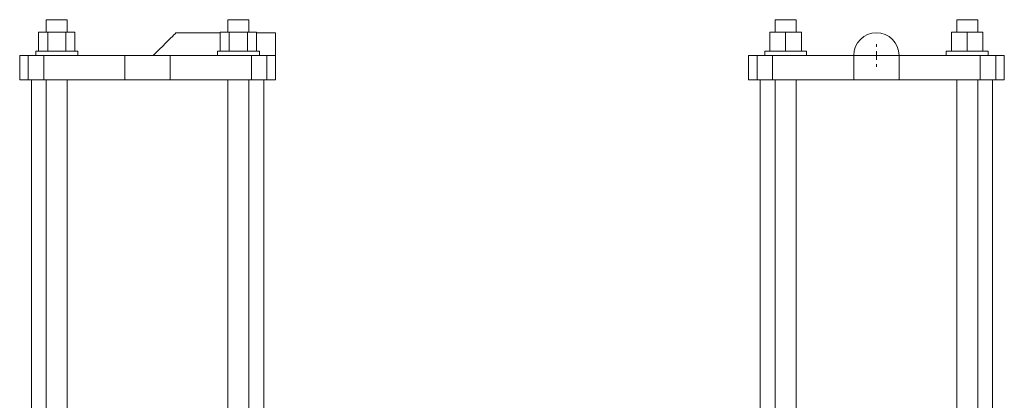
# Model space of a CAD drawing. Header units: millimetres. Extents: x -162 to 428, y 37 to 992.
# Tile 5 of 5: x -136 to 428, y 774 to 992. Entities that reach past the tile are written whole.
import ezdxf

# ---------------------------------------------------------------- set-up
doc = ezdxf.new("R2010")
doc.units = ezdxf.units.MM

# ---------------------------------------------------------------- blocks, each defined once
blk = doc.blocks.new('SW_CENTERMARKSYMBOL_15')
at = {"color": 0, "linetype": 'Continuous', "lineweight": 0}
for p, q in [((0, 5), (0, 6.5)), ((-5, 0), (-6.5, 0)), ((0, 0), (-2.5, 0)), ((0, 0), (0, 2.5)), ((0, 0), (0, -2.5)), ((0, 0), (2.5, 0)), ((5, 0), (6.5, 0)), ((0, -5), (0, -6.5))]:
    blk.add_line(p, q, dxfattribs=at)

msp = doc.modelspace()

# ---------------------------------------------------------------- linework, layer by layer
at = {"color": 7, "linetype": 'Continuous', "lineweight": 15}
for p, q in [((-121.02, 992.19), (-121.02, 984.99)), ((-109.02, 992.19), (-121.02, 992.19)), ((-109.02, 984.99), (-109.02, 992.19)), ((-17.02, 992.19), (-17.02, 984.99)), ((-5.02, 992.19), (-17.02, 992.19)), ((-5.02, 984.99), (-5.02, 992.19)), ((296.4, 992.19), (296.4, 984.99)), ((308.4, 992.19), (296.4, 992.19)), ((308.4, 984.99), (308.4, 992.19)), ((400.4, 992.19), (400.4, 984.99)), ((412.4, 992.19), (400.4, 992.19)), ((412.4, 984.99), (412.4, 992.19)), ((-125.41, 984.99), (-125.41, 974.19)), ((-125.41, 984.99), (-120.22, 984.99)), ((-120.22, 984.99), (-120.22, 974.19)), ((-120.22, 984.99), (-109.83, 984.99)), ((-109.83, 984.99), (-109.83, 974.19)), ((-109.83, 984.99), (-104.63, 984.99)), ((-104.63, 984.99), (-104.63, 974.19)), ((-21.41, 984.69), (-46.77, 984.69)), ((-21.41, 984.99), (-21.41, 974.19)), ((-21.41, 984.99), (-16.22, 984.99)), ((-16.22, 984.99), (-16.22, 974.19)), ((-16.22, 984.99), (-5.83, 984.99)), ((-5.83, 984.99), (-5.83, 974.19)), ((-5.83, 984.99), (-0.63, 984.99)), ((-0.63, 984.99), (-0.63, 974.19)), ((10.23, 984.69), (-0.63, 984.69)), ((10.23, 984.69), (10.23, 971.69)), ((293.4, 984.99), (293.4, 974.19)), ((293.4, 984.99), (302.4, 984.99)), ((302.4, 984.99), (302.4, 974.19)), ((302.4, 984.99), (311.4, 984.99)), ((311.4, 984.99), (311.4, 974.19)), ((397.4, 984.99), (397.4, 974.19)), ((397.4, 984.99), (406.4, 984.99)), ((406.4, 984.99), (406.4, 974.19)), ((406.4, 984.99), (415.4, 984.99)), ((415.4, 984.99), (415.4, 974.19)), ((-136.27, 971.69), (-136.27, 957.69)), ((-136.27, 971.69), (-131.37, 971.69)), ((-131.37, 971.69), (-131.37, 957.69)), ((-131.37, 971.69), (-122.48, 971.69)), ((-127.02, 974.19), (-127.02, 971.69)), ((-127.02, 974.19), (-115.02, 974.19)), ((-122.48, 971.69), (-122.48, 957.69)), ((-122.48, 971.69), (-76.02, 971.69)), ((-115.02, 974.19), (-103.02, 974.19)), ((-103.02, 971.69), (-103.02, 974.19)), ((-76.02, 971.69), (-76.02, 957.69)), ((-76.02, 971.69), (-50.02, 971.69)), ((-50.02, 971.69), (-50.02, 957.69)), ((-50.02, 971.69), (-3.57, 971.69)), ((-23.02, 974.19), (-23.02, 971.69)), ((-23.02, 974.19), (-11.02, 974.19)), ((-11.02, 974.19), (0.98, 974.19)), ((-3.57, 971.69), (-3.57, 957.69)), ((-3.57, 971.69), (5.33, 971.69)), ((0.98, 971.69), (0.98, 974.19)), ((5.33, 971.69), (5.33, 957.69)), ((5.33, 971.69), (10.23, 971.69)), ((10.23, 971.69), (10.23, 957.69)), ((281.15, 971.69), (281.15, 957.69)), ((281.15, 971.69), (286.05, 971.69)), ((286.05, 971.69), (286.05, 957.69)), ((286.05, 971.69), (294.94, 971.69)), ((290.4, 974.19), (290.4, 971.69)), ((290.4, 974.19), (314.4, 974.19)), ((294.94, 971.69), (294.94, 957.69)), ((294.94, 971.69), (341.4, 971.69)), ((314.4, 971.69), (314.4, 974.19)), ((341.4, 971.69), (341.4, 957.69)), ((341.4, 971.69), (367.4, 971.69)), ((367.4, 971.69), (367.4, 957.69)), ((367.4, 971.69), (413.85, 971.69)), ((394.4, 974.19), (394.4, 971.69)), ((394.4, 974.19), (418.4, 974.19)), ((413.85, 971.69), (413.85, 957.69)), ((413.85, 971.69), (422.75, 971.69)), ((418.4, 971.69), (418.4, 974.19)), ((422.75, 971.69), (422.75, 957.69)), ((422.75, 971.69), (427.65, 971.69)), ((427.65, 971.69), (427.65, 957.69)), ((-136.27, 957.69), (-131.37, 957.69)), ((-131.37, 957.69), (-122.48, 957.69)), ((-129.52, 957.69), (-129.52, 767.69)), ((-122.48, 957.69), (-76.02, 957.69)), ((-121.02, 957.69), (-121.02, 767.69)), ((-109.02, 767.69), (-109.02, 957.69)), ((-76.02, 957.69), (-50.02, 957.69)), ((-50.02, 957.69), (-3.57, 957.69)), ((-17.02, 957.69), (-17.02, 767.69)), ((-5.02, 767.69), (-5.02, 957.69)), ((-3.57, 957.69), (5.33, 957.69)), ((3.48, 767.69), (3.48, 957.69)), ((5.33, 957.69), (10.23, 957.69)), ((281.15, 957.69), (286.05, 957.69)), ((286.05, 957.69), (294.94, 957.69)), ((287.9, 957.69), (287.9, 767.69)), ((294.94, 957.69), (341.4, 957.69)), ((296.4, 957.69), (296.4, 767.69)), ((308.4, 767.69), (308.4, 957.69)), ((341.4, 957.69), (367.4, 957.69)), ((367.4, 957.69), (413.85, 957.69)), ((400.4, 957.69), (400.4, 767.69)), ((412.4, 767.69), (412.4, 957.69)), ((413.85, 957.69), (422.75, 957.69)), ((420.9, 767.69), (420.9, 957.69)), ((422.75, 957.69), (427.65, 957.69))]:
    msp.add_line(p, q, dxfattribs=at)
at = {"color": 7, "linetype": 'Continuous', "lineweight": 15, "flags": 128}
msp.add_lwpolyline([(-46.77, 984.69), (-46.9, 984.56), (-47.3, 984.16), (-47.95, 983.51), (-48.84, 982.62), (-49.95, 981.51), (-51.26, 980.2), (-52.74, 978.72), (-54.37, 977.09), (-56.11, 975.35), (-57.92, 973.54), (-59.77, 971.69)], dxfattribs=at)
at = {"color": 7, "linetype": 'Continuous', "lineweight": 15}
msp.add_arc((354.4, 971.69), 13, 0, 180, dxfattribs=at)

# ---------------------------------------------------------------- block references
at = {"color": 7, "linetype": 'Continuous', "lineweight": 0}
msp.add_blockref('SW_CENTERMARKSYMBOL_15', (354.4, 971.69), dxfattribs=at)

doc.saveas('drawing.dxf')
